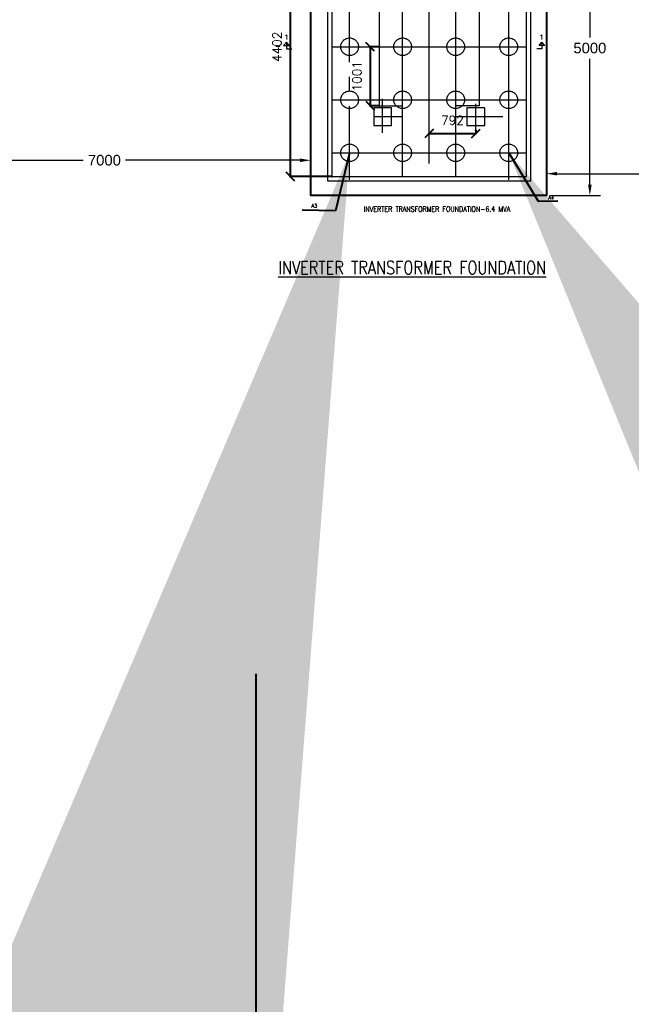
# Model space of a CAD drawing. Header units: inches. Extents: x 727810 to 1461440, y 2714588 to 5435005.
# Tile 91 of 233: x 729503 to 729513, y 2715575 to 2715592. Entities that reach past the tile are written whole.
import ezdxf
from ezdxf.enums import TextEntityAlignment as Align

# ---------------------------------------------------------------- set-up
doc = ezdxf.new("R2010")
doc.units = ezdxf.units.IN
doc.header["$MEASUREMENT"] = 0
doc.linetypes.add('CENTER', pattern=[2, 1.25, -0.25, 0.25, -0.25])
doc.linetypes.add('HIDDEN', pattern=[0.375, 0.25, -0.125])
doc.layers.add('DETAILS', color=7, linetype='Continuous')
doc.layers.add('Inverter Room', color=7, linetype='Continuous')
doc.styles.add('ROMANS', font='ROMANS.shx', dxfattribs={"height": 10})
doc.styles.add('ROMANT', font='romant', dxfattribs={"height": 12})
doc.styles.get("Standard").update_dxf_attribs({"font": 'arial.ttf'})
doc.dimstyles.new('Annotative', dxfattribs={"dimscale": 0, "dimtxt": 0.18, "dimasz": 0.18, "dimexe": 0.18, "dimexo": 0.0625, "dimgap": 0.09, "dimtad": 0, "dimtih": 1, "dimtoh": 1, "dimdec": 4, "dimzin": 0, "dimdsep": 46, "dimtxsty": 'Standard', "dimcen": 0.09, "dimadec": 0, "dimazin": 0, "dimtfac": 1, "dimtdec": 4, "dimtofl": 0, "dimtmove": 0, "dimatfit": 3, "dimfxl": 1, "dimtolj": 1, "dimtzin": 0, "dimarcsym": 0})
doc.dimstyles.new('DIM-', dxfattribs={"dimscale": 0, "dimtxt": 0.15, "dimasz": 0.15, "dimexe": 0, "dimexo": 0, "dimgap": 0.15, "dimtad": 1, "dimdec": 0, "dimlfac": 1000, "dimzin": 0, "dimdsep": 46, "dimtxsty": 'ROMANS', "dimblk": 'OBLIQUE', "dimcen": 0, "dimclrd": 6, "dimclre": 6, "dimclrt": 3, "dimadec": 0, "dimazin": 0, "dimtfac": 1, "dimtdec": 0, "dimtmove": 2, "dimatfit": 3, "dimfxl": 1, "dimtolj": 1, "dimtzin": 0, "dimarcsym": 2})
doc.dimstyles.new('ROMANS$7', dxfattribs={"dimscale": 100, "dimtxt": 2.5, "dimasz": 2, "dimexe": 20, "dimexo": 20, "dimgap": 0.5, "dimtad": 1, "dimdec": 0, "dimrnd": 5, "dimzin": 0, "dimdsep": 46, "dimtxsty": 'ROMANS', "dimcen": 0.09, "dimdle": 20, "dimclrd": 256, "dimclre": 256, "dimclrt": 3, "dimadec": 0, "dimazin": 0, "dimtfac": 20, "dimtdec": 0, "dimtix": 1, "dimtmove": 2, "dimatfit": 3, "dimfxl": 1, "dimtolj": 1, "dimtzin": 0, "dimarcsym": 0})

# ---------------------------------------------------------------- blocks, each defined once
blk = doc.blocks.new('*D217')
at = {"color": 0, "lineweight": -2, "transparency": 16777216}
for p, q in [((729511.606, 2715589.889), (729511.606, 2715589.303)), ((729518.606, 2715588.273), (729518.606, 2715589.663)), ((729511.786, 2715589.483), (729514.749, 2715589.483)), ((729518.426, 2715589.483), (729515.464, 2715589.483))]:
    blk.add_line(p, q, dxfattribs=at)
at = {"color": 0, "transparency": 16777216}
for points in [[(729511.786, 2715589.513), (729511.786, 2715589.453), (729511.606, 2715589.483)], [(729518.426, 2715589.513), (729518.426, 2715589.453), (729518.606, 2715589.483)]]:
    blk.add_solid(points, dxfattribs=at)
at = {"layer": 'Defpoints', "color": 0, "transparency": 16777216}
for p in [(729511.606, 2715589.951), (729518.606, 2715589.483), (729518.606, 2715588.211)]:
    blk.add_point(p, dxfattribs=at)
at = {"color": 0, "lineweight": 40, "transparency": 16777216, "insert": (729515.106, 2715589.483), "char_height": 0.18, "attachment_point": 5}
blk.add_mtext('7000', dxfattribs=at)
blk = doc.blocks.new('*D218')
at = {"color": 0, "lineweight": -2, "transparency": 16777216}
for p, q in [((729507.605, 2715590.702), (729507.605, 2715589.531)), ((729500.606, 2715590.613), (729500.606, 2715589.531)), ((729500.786, 2715589.711), (729503.748, 2715589.711)), ((729507.425, 2715589.711), (729504.464, 2715589.711))]:
    blk.add_line(p, q, dxfattribs=at)
at = {"color": 0, "transparency": 16777216}
for points in [[(729500.786, 2715589.741), (729500.786, 2715589.681), (729500.606, 2715589.711)], [(729507.425, 2715589.741), (729507.425, 2715589.681), (729507.605, 2715589.711)]]:
    blk.add_solid(points, dxfattribs=at)
at = {"layer": 'Defpoints', "color": 0, "transparency": 16777216}
for p in [(729500.606, 2715590.675), (729507.605, 2715590.765), (729507.605, 2715589.711)]:
    blk.add_point(p, dxfattribs=at)
at = {"color": 0, "lineweight": 40, "transparency": 16777216, "insert": (729504.106, 2715589.711), "char_height": 0.18, "attachment_point": 5}
blk.add_mtext('7000', dxfattribs=at)
blk = doc.blocks.new('*D220')
at = {"color": 0, "lineweight": -2, "transparency": 16777216}
for p, q in [((729511.669, 2715594.115), (729512.523, 2715594.115)), ((729512.343, 2715593.935), (729512.343, 2715591.797)), ((729512.343, 2715589.295), (729512.343, 2715591.433)), ((729511.669, 2715589.115), (729512.523, 2715589.115))]:
    blk.add_line(p, q, dxfattribs=at)
at = {"color": 0, "transparency": 16777216}
for points in [[(729512.313, 2715593.935), (729512.373, 2715593.935), (729512.343, 2715594.115)], [(729512.313, 2715589.295), (729512.373, 2715589.295), (729512.343, 2715589.115)]]:
    blk.add_solid(points, dxfattribs=at)
at = {"layer": 'Defpoints', "color": 0, "transparency": 16777216}
for p in [(729511.606, 2715594.115, 0.439), (729511.606, 2715589.115, 0.439), (729512.343, 2715589.115)]:
    blk.add_point(p, dxfattribs=at)
at = {"color": 0, "lineweight": 40, "transparency": 16777216, "insert": (729512.343, 2715591.615), "char_height": 0.18, "attachment_point": 5}
blk.add_mtext('5000', dxfattribs=at)
blk = doc.blocks.new('_Oblique')
at = {"color": 0, "linetype": 'ByBlock', "lineweight": -2}
blk.add_line((-0.5, -0.5), (0.5, 0.5), dxfattribs=at)
blk = doc.blocks.new('*D173')
at = {"color": 6, "lineweight": -2, "transparency": 16777216}
for p, q in [((730600.843, 2715672.598), (730600.693, 2715672.598)), ((730600.693, 2715672.598), (730600.693, 2715671.598)), ((730600.843, 2715671.598), (730600.693, 2715671.598))]:
    blk.add_line(p, q, dxfattribs=at)
at = {"layer": 'Inverter Room', "color": 0, "lineweight": 40, "transparency": 16777216}
for p in [(730600.843, 2715672.598), (730600.693, 2715671.598), (730600.843, 2715671.598)]:
    blk.add_point(p, dxfattribs=at)
at = {"color": 6, "lineweight": -2, "transparency": 16777216, "xscale": 0.15, "yscale": 0.15, "zscale": 0.15}
for p, rotation in [((730600.693, 2715672.598), 90), ((730600.693, 2715671.598), 270)]:
    blk.add_blockref('_Oblique', p, dxfattribs=dict(at, rotation=rotation))
at = {"color": 3, "lineweight": 40, "transparency": 16777216, "insert": (730600.468, 2715672.098), "char_height": 0.15, "attachment_point": 5, "rotation": 90, "style": 'ROMANS'}
blk.add_mtext('\\A1;1001', dxfattribs=at)
blk = doc.blocks.new('*D174')
at = {"color": 6, "lineweight": -2, "transparency": 16777216}
for p in [(730601.693, 2715671.125), (730602.485, 2715671.178)]:
    blk.add_line(p, (730602.485, 2715671.125), dxfattribs=at)
at = {"layer": 'Inverter Room', "color": 0, "lineweight": 40, "transparency": 16777216}
for p in [(730601.693, 2715671.125), (730602.485, 2715671.178, -0.014), (730602.485, 2715671.125)]:
    blk.add_point(p, dxfattribs=at)
at = {"color": 6, "lineweight": -2, "transparency": 16777216, "xscale": 0.15, "yscale": 0.15, "zscale": 0.15, "rotation": 180}
blk.add_blockref('_Oblique', (730601.693, 2715671.125), dxfattribs=at)
at = {"color": 6, "lineweight": -2, "transparency": 16777216, "xscale": 0.15, "yscale": 0.15, "zscale": 0.15}
blk.add_blockref('_Oblique', (730602.485, 2715671.125), dxfattribs=at)
at = {"color": 3, "lineweight": 40, "transparency": 16777216, "insert": (730602.089, 2715671.35), "char_height": 0.15, "attachment_point": 5, "style": 'ROMANS'}
blk.add_mtext('\\A1;792', dxfattribs=at)
blk = doc.blocks.new('*D176')
at = {"color": 6, "lineweight": -2, "transparency": 16777216}
for p, q in [((730600.043, 2715674.799), (730599.335, 2715674.799)), ((730599.335, 2715674.799), (730599.335, 2715670.398)), ((730600.043, 2715670.398), (730599.335, 2715670.398))]:
    blk.add_line(p, q, dxfattribs=at)
at = {"layer": 'Inverter Room', "color": 0, "lineweight": 40, "transparency": 16777216}
for p in [(730600.043, 2715674.799), (730599.335, 2715670.398), (730600.043, 2715670.398)]:
    blk.add_point(p, dxfattribs=at)
at = {"color": 6, "lineweight": -2, "transparency": 16777216, "xscale": 0.15, "yscale": 0.15, "zscale": 0.15}
for p, rotation in [((730599.335, 2715674.799), 90), ((730599.335, 2715670.398), 270)]:
    blk.add_blockref('_Oblique', p, dxfattribs=dict(at, rotation=rotation))
at = {"color": 3, "lineweight": 40, "transparency": 16777216, "insert": (730599.11, 2715672.598), "char_height": 0.15, "attachment_point": 5, "rotation": 90, "style": 'ROMANS'}
blk.add_mtext('\\A1;4402', dxfattribs=at)
blk = doc.blocks.new('43')
at = {"layer": 'Inverter Room', "color": 5, "ltscale": 5}
blk.add_line((730601.693, 2715670.6179), (730601.6929, 2715675.4156), dxfattribs=at)
at = {"layer": 'Inverter Room', "linetype": 'CENTER', "ltscale": 3}
for p, q in [((730601.243, 2715670.3975, -0.248), (730601.243, 2715675.0966, -0.048)), ((730602.143, 2715670.3975, -0.248), (730602.143, 2715674.8655, -0.048)), ((730603.0429, 2715670.3375, -0.248), (730603.0429, 2715674.8592, -0.048)), ((730600.0331, 2715672.5983), (730603.3328, 2715672.5983)), ((730600.0331, 2715671.6983), (730603.3328, 2715671.6983)), ((730600.903, 2715671.14), (730600.903, 2715671.7133)), ((730602.4848, 2715671.1778, -0.014), (730602.4848, 2715671.6285, -0.014)), ((730600.7547, 2715671.4133), (730601.243, 2715671.4133)), ((730602.143, 2715671.4134), (730602.9425, 2715671.4134)), ((730600.0431, 2715670.7983), (730603.3428, 2715670.7983))]:
    blk.add_line(p, q, dxfattribs=at)
at = {"layer": 'Inverter Room', "linetype": 'CENTER'}
blk.add_line((730600.3429, 2715670.3375, -0.248), (730600.343, 2715674.8592, -0.048), dxfattribs=at)
at = {"layer": 'Inverter Room', "color": 8}
blk.add_lwpolyline([(730603.4178, 2715670.3225), (730603.4179, 2715674.8741), (730599.9681, 2715674.8741), (730599.9681, 2715670.3225)], close=True, dxfattribs=at)
at = {"layer": 'Inverter Room', "color": 4}
blk.add_lwpolyline([(730603.3428, 2715670.3975), (730603.3429, 2715674.7991), (730600.0431, 2715674.7991), (730600.0431, 2715670.3975)], close=True, dxfattribs=at)
at = {"layer": 'Inverter Room', "color": 2}
for points in [[(730600.843, 2715671.5975), (730601.243, 2715671.5975), (730601.243, 2715673.5984), (730600.843, 2715673.5984)], [(730602.543, 2715671.5975), (730602.143, 2715671.5975), (730602.143, 2715673.5983), (730602.543, 2715673.5983)]]:
    blk.add_lwpolyline(points, close=True, dxfattribs=at)
at = {"layer": 'Inverter Room', "color": 4, "elevation": 769.1076}
for points in [[(730599.2713, 2715672.6773), (730599.2219, 2715672.6195), (730599.3201, 2715672.6195), (730599.2713, 2715672.6773), (730599.2713, 2715672.5658), (730599.3608, 2715672.5658)], [(730603.6074, 2715672.6773), (730603.6568, 2715672.6195), (730603.5586, 2715672.6195), (730603.6074, 2715672.6773), (730603.6074, 2715672.5658), (730603.518, 2715672.5658)]]:
    blk.add_lwpolyline(points, dxfattribs=at)
at = {"layer": 'Inverter Room', "ltscale": 0.5}
for points in [[(730600.7547, 2715671.2627), (730601.0547, 2715671.2627), (730601.0547, 2715671.5627), (730600.7547, 2715671.5627)], [(730602.3348, 2715671.2627), (730602.6348, 2715671.2627), (730602.6348, 2715671.5627), (730602.3348, 2715671.5627)]]:
    blk.add_lwpolyline(points, close=True, dxfattribs=at)
at = {"layer": 'Inverter Room', "color": 8, "linetype": 'HIDDEN', "ltscale": 7}
for centre in [(730600.343, 2715672.5983), (730601.2429, 2715672.5983), (730602.1429, 2715672.5983), (730603.0429, 2715672.5983), (730600.343, 2715671.6983), (730601.2429, 2715671.6983), (730602.1429, 2715671.6983), (730603.0429, 2715671.6983), (730600.343, 2715670.7983), (730601.2429, 2715670.7983), (730602.1429, 2715670.7983), (730603.0429, 2715670.7983)]:
    blk.add_circle(centre, 0.15, dxfattribs=at)
at = {"layer": 'Inverter Room', "style": 'ROMANT'}
for p in [(730599.2362, 2715672.7203, 769.1076), (730603.5631, 2715672.7203, 769.1076)]:
    blk.add_text('1', height=0.0833, dxfattribs=at).set_placement(p)
at = {"layer": 'Inverter Room', "color": 3, "linetype": 'Continuous', "style": 'ROMANS', "width": 0.9}
blk.add_text('L', height=0.0667, rotation=90, dxfattribs=at).set_placement((730599.1604, 2715672.6146, -0.0001), align=Align.CENTER)
for s, p in [('A4', (730603.7625, 2715670.0055)), ('A3', (730599.7436, 2715669.8677, -0.148))]:
    blk.add_text(s, height=0.06667, dxfattribs=at).set_placement(p, align=Align.CENTER)
at = {"layer": 'Inverter Room', "color": 4, "linetype": 'Continuous', "style": 'ROMANS', "width": 0.8}
blk.add_text('INVERTER TRANSFORMER FOUNDATION-6.4 MVA', height=0.088, dxfattribs=at).set_placement((730600.5848, 2715669.7991))
at = {"color": 3, "lineweight": 40}
for base, p1, p2, picture, middle in [((730599.3351, 2715670.3975), (730600.0431, 2715674.7991), (730600.0431, 2715670.3975), '*D176', (730599.1101, 2715672.5983)), ((730600.6932, 2715671.5975), (730600.843, 2715672.5983), (730600.843, 2715671.5975), '*D173', (730600.4682, 2715672.0979))]:
    dim = blk.add_linear_dim(base=base, p1=p1, p2=p2, angle=90, dimstyle='DIM-', override={"dimscale": 1}, dxfattribs=at)
    dim.commit()
    dim.dimension.update_dxf_attribs({"geometry": picture, "text_midpoint": middle})
dim = blk.add_linear_dim(base=(730602.4848, 2715671.125), p1=(730601.693, 2715671.125), p2=(730602.4848, 2715671.1778, -0.014), dimstyle='DIM-', override={"dimscale": 1}, dxfattribs=at)
dim.commit()
dim.dimension.update_dxf_attribs({"geometry": '*D174', "text_midpoint": (730602.0889, 2715671.35)})
at = {"layer": 'Inverter Room', "ltscale": 0.5}
for points in [[(730600.343, 2715670.7983), (730600.1022, 2715669.8153), (730599.5356, 2715669.823)], [(730603.0429, 2715670.7983, -0.2276), (730603.5446, 2715669.9802, -0.2276), (730603.8747, 2715669.9856, -0.2276)]]:
    blk.add_leader(points, dimstyle='ROMANS$7', override={"dimtxt": 150, "dimgap": 0.5, "dimtad": 0, "dimtfill": 1, "dimarcsym": 1}, dxfattribs=at)

msp = doc.modelspace()

# ---------------------------------------------------------------- linework, layer by layer
at = {"color": 3, "lineweight": 40}
msp.add_lwpolyline([(729507.60636, 2715594.11497), (729511.60636, 2715594.11497), (729511.60636, 2715589.11497), (729507.60636, 2715589.11497), (729507.60636, 2715594.11497)], dxfattribs=at)
at = {"layer": 'DETAILS', "color": 1, "lineweight": 40}
msp.add_line((729506.67774, 2715580.99548), (729506.67774, 2715551.75958), dxfattribs=at)
msp.add_line((729506.67774, 2715580.99548), (729506.67774, 2715551.75958), dxfattribs=at)

# ---------------------------------------------------------------- block references
at = {"color": 3, "lineweight": 40}
msp.add_blockref('43', (-1092.07661, -80.96093), dxfattribs=at)

# ---------------------------------------------------------------- texts
at = {"layer": 'Inverter Room', "color": 2, "linetype": 'Continuous', "style": 'ROMANS', "width": 0.8}
msp.add_text('%%UINVERTER TRANSFORMER FOUNDATION', height=0.225, dxfattribs=at).set_placement((729507.0564, 2715587.77616, -0.43898))

# ---------------------------------------------------------------- dimensions: what is measured, and where the dimension line sits
at = {"color": 6, "lineweight": 40}
dim = msp.add_linear_dim(base=(729512.34302, 2715589.11497, -0.43898), p1=(729511.60636, 2715594.11497), p2=(729511.60636, 2715589.11497), angle=90, text='5000', dimstyle='Annotative', override={"dimscale": 0, "dimdec": 3, "dimtp": 0.1, "dimtm": 0.1, "dimtfac": 0.71, "dimtdec": 3, "dimtix": 0, "dimtofl": 0, "dimtmove": 0, "dimatfit": 3, "dimtolj": 0, "dimtzin": 8}, dxfattribs=at)
dim.commit()
dim.dimension.update_dxf_attribs({"geometry": '*D220', "text_midpoint": (729512.34302, 2715591.61497, -0.43898)})
for base, p1, p2, picture, middle in [((729507.60549, 2715589.71085), (729500.60636, 2715590.67528), (729507.60549, 2715590.76497), '*D218', (729504.10593, 2715589.71085)), ((729518.60636, 2715589.48331), (729511.60636, 2715589.95143), (729518.60636, 2715588.21052), '*D217', (729515.10636, 2715589.48331))]:
    dim = msp.add_linear_dim(base=base, p1=p1, p2=p2, text='7000', dimstyle='Annotative', override={"dimscale": 0, "dimdec": 3, "dimpost": '', "dimtp": 0.1, "dimtm": 0.1, "dimtfac": 0.71, "dimtdec": 3, "dimtix": 0, "dimtofl": 0, "dimtmove": 0, "dimatfit": 3, "dimtolj": 0, "dimtzin": 8}, dxfattribs=at)
    dim.commit()
    dim.dimension.update_dxf_attribs({"geometry": picture, "text_midpoint": middle})

doc.saveas('drawing.dxf')
